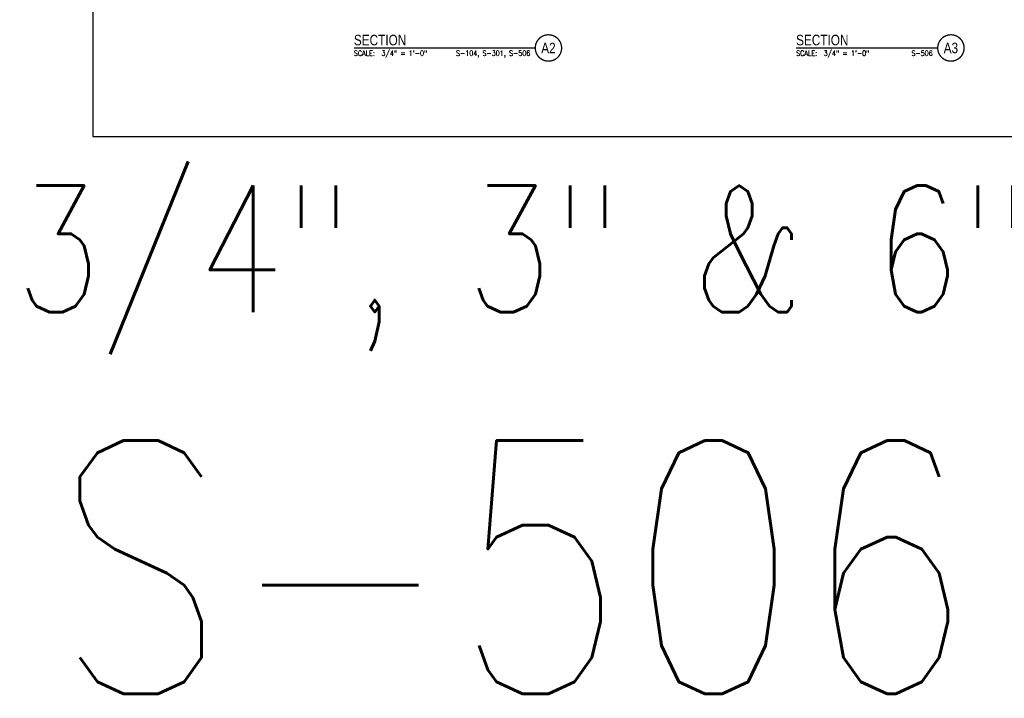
# Model space of a CAD drawing. Header units: inches. Extents: x -9715 to 32893, y -15613 to -1138.
# Tile 248 of 256: x 10159 to 10532, y -11489 to -11232. Entities that reach past the tile are written whole.
import ezdxf
from ezdxf.enums import TextEntityAlignment as Align

# ---------------------------------------------------------------- set-up
doc = ezdxf.new("R2010")
doc.units = ezdxf.units.IN
doc.header["$MEASUREMENT"] = 0
doc.layers.get('0').update_dxf_attribs({"color": 252})
doc.layers.get('DEFPOINTS').update_dxf_attribs({"color": 11})
doc.layers.add('A-ANNO-TITL', color=2, linetype='Continuous')
doc.styles.get("Standard").update_dxf_attribs({"font": 'romans.shx', "width": 0.8})
doc.styles.add('TEXT', font='romans.shx', dxfattribs={"width": 0.8, "height": 16})
doc.styles.add('Title', font='swiss.ttf', dxfattribs={"width": 0.8})

# ---------------------------------------------------------------- blocks, each defined once
blk = doc.blocks.new('NAVFAC_Anno_Title_T1')
at = {"color": 0, "linetype": 'ByBlock', "lineweight": -2, "style": 'Title'}
blk.add_attdef('TITLE', (0, 0.5), '', height=2, dxfattribs=at)
at = {"color": 0, "linetype": 'ByBlock', "lineweight": -2, "style": 'TEXT', "width": 0.8}
blk.add_attdef('SCALE', text='', height=1, dxfattribs=at).set_placement((0, -0.5), align=Align.TOP_LEFT)
blk = doc.blocks.new('NAVFAC_Anno_Title_B1')
at = {"const_width": 0.25}
blk.add_lwpolyline([(0, -2.5, -1), (0, 2.5, -1)], format="xyb", close=True, dxfattribs=at)
at = {"color": 0, "linetype": 'ByBlock', "lineweight": -2, "style": 'Title', "width": 0.8}
blk.add_attdef('NUMBER', text='', height=2, dxfattribs=at).set_placement((0, 0), align=Align.MIDDLE_CENTER)
at = {"color": 0, "linetype": 'ByBlock', "lineweight": -2, "style": 'TEXT', "width": 0.8}
blk.add_attdef('CUT_FROM', text='', height=1, dxfattribs=at).set_placement((-3.44, -0.5), align=Align.TOP_RIGHT)

msp = doc.modelspace()

# ---------------------------------------------------------------- linework, layer by layer
at = {"layer": 'A-ANNO-TITL', "const_width": 0.4}
for points in [[(10285.71949, -11242.51498), (10354.51372, -11242.51498)], [(10453.43526, -11242.51498), (10507.16055, -11242.51498)]]:
    msp.add_lwpolyline(points, dxfattribs=at)
at = {"layer": 'DEFPOINTS'}
msp.add_lwpolyline([(10186.67974, -11276.13541), (10810.58918, -11276.13541), (10810.58918, -10847.0586), (10186.67974, -10847.0586)], close=True, dxfattribs=at)

# ---------------------------------------------------------------- block references
at = {"layer": 'A-ANNO-TITL', "xscale": 2.00000000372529, "yscale": 2.00000000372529, "zscale": 2.000000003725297}
for p, values in [((10359.51372, -11242.51498), {'NUMBER': 'A2', 'CUT_FROM': 'S-104, S-301, S-506'}), ((10512.16055, -11242.51498), {'NUMBER': 'A3', 'CUT_FROM': 'S-506'})]:
    msp.add_blockref('NAVFAC_Anno_Title_B1', p, dxfattribs=at).add_auto_attribs(values)
at = {"layer": 'A-ANNO-TITL'}
ref = msp.add_blockref('NAVFAC_Anno_Title_T1', (10285.71949, -11242.51498), dxfattribs=dict(at, xscale=2.000000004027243, yscale=2.000000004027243, zscale=2.000000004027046))
ref.add_attrib('TITLE', 'SECTION', (10285.71949, -11241.51498), dxfattribs={"layer": '0', "color": 0, "linetype": 'ByBlock', "lineweight": -2, "height": 4, "style": 'Title', "width": 0.8})
ref.add_attrib('SCALE', 'SCALE:  3/4" = 1\'-0"', dxfattribs={"layer": '0', "color": 0, "linetype": 'ByBlock', "lineweight": -2, "height": 2, "style": 'TEXT', "width": 0.8}).set_placement((10285.71949, -11243.51498), align=Align.TOP_LEFT)
ref = msp.add_blockref('NAVFAC_Anno_Title_T1', (10453.43526, -11242.51498), dxfattribs=dict(at, xscale=2.000000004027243, yscale=2.000000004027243, zscale=2.000000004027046))
ref.add_attrib('TITLE', 'SECTION', (10453.43526, -11241.51498), dxfattribs={"layer": '0', "color": 0, "linetype": 'ByBlock', "lineweight": -2, "height": 4, "style": 'Title', "width": 0.8})
ref.add_attrib('SCALE', 'SCALE:  3/4" = 1\'-0"', dxfattribs={"layer": '0', "color": 0, "linetype": 'ByBlock', "lineweight": -2, "height": 2, "style": 'TEXT', "width": 0.8}).set_placement((10453.43526, -11243.51498), align=Align.TOP_LEFT)

# ---------------------------------------------------------------- texts
at = {"attachment_point": 1}
for s, insert, char_height, width in [('3/4", 3" & 6" SCALE ', (10157.05897, -11294.67131), 48, 865.7998733), ('S-506', (10171.95332, -11391.39379), 96, 528)]:
    msp.add_mtext(s, dxfattribs=dict(at, insert=insert, char_height=char_height, width=width))

doc.saveas('drawing.dxf')
